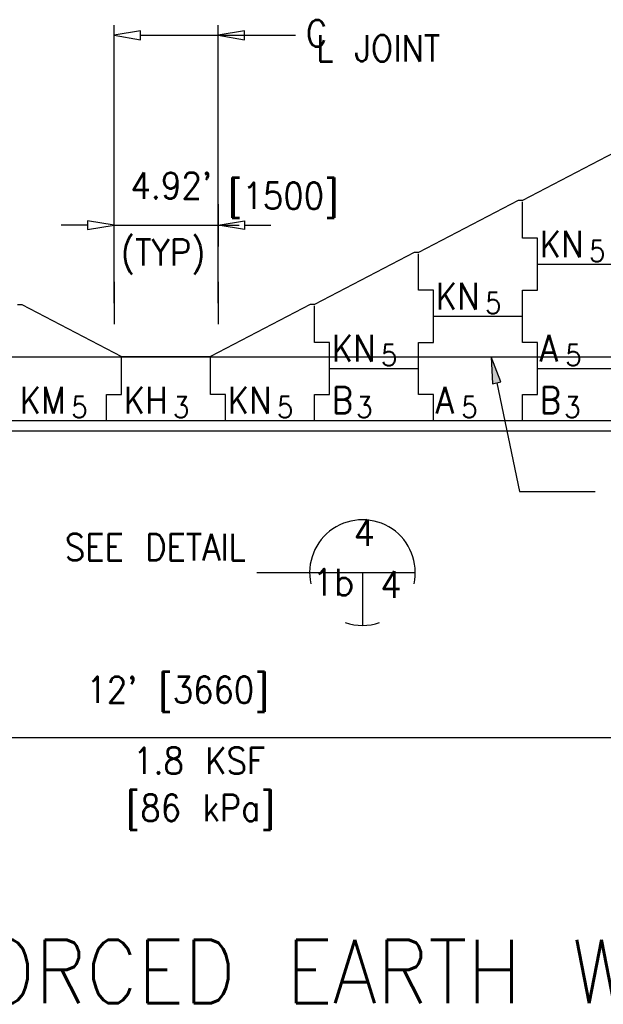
# Model space of a CAD drawing. Extents: x 10 to 1164, y 0 to 483.
# Tile 11 of 17: x 134 to 162, y 137 to 184. Entities that reach past the tile are written whole.
import ezdxf
from ezdxf.enums import TextEntityAlignment as Align

# ---------------------------------------------------------------- set-up
doc = ezdxf.new("R2010")
doc.units = 0
doc.header["$LTSCALE"] = 25.4
doc.header["$MEASUREMENT"] = 0
doc.layers.get('0').update_dxf_attribs({"linetype": 'CONTINUOUS'})
doc.layers.get('DEFPOINTS').update_dxf_attribs({"linetype": 'CONTINUOUS'})
for name, color, linetype in [('ARC-STR', 7, 'CONTINUOUS'), ('DWG-LINES', 7, 'CONTINUOUS'), ('FIN_GRD', 7, 'CONTINUOUS'), ('LABELS', 7, 'CONTINUOUS'), ('LEV_PAD', 7, 'CONTINUOUS'), ('PAN_NAME', 7, 'CONTINUOUS'), ('PAN_TS', 7, 'CONTINUOUS'), ('PAN_TS5', 7, 'CONTINUOUS'), ('RS_LABELS', 7, 'CONTINUOUS'), ('SYMBOLS', 7, 'CONTINUOUS'), ('TEXT', 7, 'CONTINUOUS')]:
    doc.layers.add(name, color=color, linetype=linetype)
doc.styles.add('TXT_SHX', font='txt.shx')

# ---------------------------------------------------------------- blocks, each defined once
blk = doc.blocks.new('SEC_B2')
at = {"layer": 'SYMBOLS', "color": 2, "linetype": 'CONTINUOUS'}
for p, q in [((-0.5, 0), (0.25, 0)), ((0, 0), (0, -0.2496)), ((0, -0.25), (0, -0.2496))]:
    blk.add_line(p, q, dxfattribs=at)
for start, end in [(347.6455, 192.3545), (251.0405, 288.9595)]:
    blk.add_arc((0, 0), 0.25, start, end, dxfattribs=at)

msp = doc.modelspace()

# ---------------------------------------------------------------- hatches: boundary and pattern name
at = {"layer": 'TEXT', "linetype": 'CONTINUOUS'}
msp.add_hatch(color=7, dxfattribs=at).paths.add_polyline_path([(156.724, 166.771), (157.132, 166.857), (156.672, 168.038)])

# ---------------------------------------------------------------- linework, layer by layer
at = {"color": 7, "linetype": 'CONTINUOUS'}
for p, q in [((162.866, 177.898), (158.154, 175.438)), ((157.946, 175.438), (153.234, 172.978)), ((158.154, 175.438), (157.946, 175.438)), ((158.154, 173.648), (158.154, 175.37)), ((158.859, 173.648), (158.154, 173.648)), ((158.859, 172.418), (158.859, 173.648)), ((153.026, 172.978), (148.314, 170.518)), ((153.234, 172.978), (153.026, 172.978)), ((153.234, 171.188), (153.234, 172.91)), ((158.859, 172.418), (163.074, 172.418)), ((158.859, 171.188), (158.859, 172.418)), ((153.939, 171.188), (153.234, 171.188)), ((153.939, 169.958), (153.939, 171.188)), ((158.154, 168.728), (158.154, 171.188)), ((158.154, 171.188), (158.859, 171.188)), ((134.259, 170.518), (134.468, 170.518)), ((134.468, 170.518), (139.179, 168.058)), ((148.106, 170.518), (143.394, 168.058)), ((148.314, 170.518), (148.106, 170.518)), ((148.314, 168.728), (148.314, 170.45)), ((153.939, 169.958), (158.154, 169.958)), ((153.939, 168.728), (153.939, 169.958)), ((149.019, 168.728), (148.314, 168.728)), ((149.019, 167.498), (149.019, 168.728)), ((153.234, 168.728), (153.939, 168.728)), ((153.234, 166.268), (153.234, 168.728)), ((158.859, 168.728), (158.154, 168.728)), ((158.859, 167.498), (158.859, 168.728)), ((139.179, 168.058), (143.394, 168.058)), ((139.179, 166.268), (139.179, 167.99)), ((143.394, 166.268), (143.394, 167.99)), ((149.019, 167.498), (153.234, 167.498)), ((149.019, 166.268), (149.019, 167.498)), ((158.859, 167.498), (163.074, 167.498)), ((158.859, 166.268), (158.859, 167.498)), ((138.474, 165.038), (138.474, 166.268)), ((138.474, 166.268), (139.179, 166.268)), ((144.099, 166.268), (143.394, 166.268)), ((144.099, 165.038), (144.099, 166.268)), ((148.314, 166.268), (149.019, 166.268)), ((148.314, 165.038), (148.314, 166.268)), ((153.939, 166.268), (153.234, 166.268)), ((153.939, 165.038), (153.939, 166.268)), ((158.154, 166.268), (158.859, 166.268)), ((158.154, 165.038), (158.154, 166.268))]:
    msp.add_line(p, q, dxfattribs=at)
at = {"layer": 'DEFPOINTS', "color": 7, "linetype": 'CONTINUOUS'}
for p, q in [((143.747, 175.265), (143.747, 173.265)), ((142.747, 174.265), (144.747, 174.265)), ((138.827, 171.587), (138.827, 169.587)), ((143.747, 171.587), (143.747, 169.587))]:
    msp.add_line(p, q, dxfattribs=at)
at = {"layer": 'DWG-LINES', "color": 7, "linetype": 'CONTINUOUS'}
for p, q in [((138.827, 174.765), (138.827, 183.729)), ((143.747, 174.765), (143.747, 183.729)), ((140.077, 183.246), (147.417, 183.246))]:
    msp.add_line(p, q, dxfattribs=at)
for points in [[(140.077, 183.037), (140.077, 183.454), (138.827, 183.246)], [(144.997, 183.037), (144.997, 183.454), (143.747, 183.246)]]:
    msp.add_lwpolyline(points, close=True, dxfattribs=at)
at = {"layer": 'FIN_GRD', "color": 7, "linetype": 'CONTINUOUS'}
msp.add_line((104.857, 168.038), (177.717, 168.038), dxfattribs=at)
at = {"layer": 'LABELS', "color": 7, "linetype": 'CONTINUOUS'}
for p, q in [((138.827, 170.587), (138.827, 174.765)), ((143.747, 170.587), (143.747, 174.765)), ((137.577, 174.265), (136.327, 174.265)), ((138.827, 174.265), (143.747, 174.265)), ((144.997, 174.265), (146.247, 174.265))]:
    msp.add_line(p, q, dxfattribs=at)
for points in [[(137.577, 174.473), (137.577, 174.056), (138.827, 174.265)], [(144.997, 174.473), (144.997, 174.056), (143.747, 174.265)]]:
    msp.add_lwpolyline(points, close=True, dxfattribs=at)
at = {"layer": 'LEV_PAD', "color": 7, "linetype": 'CONTINUOUS'}
for p, q in [((104.857, 165.038), (177.717, 165.038)), ((104.857, 164.538), (177.717, 164.538))]:
    msp.add_line(p, q, dxfattribs=at)
at = {"layer": 'RS_LABELS', "color": 7, "linetype": 'CONTINUOUS'}
msp.add_line((104.857, 150.038), (177.717, 150.038), dxfattribs=at)
at = {"layer": 'TEXT', "color": 7, "linetype": 'CONTINUOUS'}
for p, q in [((156.928, 166.814), (158.001, 161.675)), ((158.001, 161.675), (161.591, 161.675))]:
    msp.add_line(p, q, dxfattribs=at)
msp.add_lwpolyline([(156.724, 166.771), (157.132, 166.857), (156.672, 168.038)], close=True, dxfattribs=at)

# ---------------------------------------------------------------- block references
at = {"layer": 'ARC-STR', "linetype": 'CONTINUOUS', "xscale": 10, "yscale": 10, "zscale": 10}
msp.add_blockref('SEC_B2', (150.578, 157.839), dxfattribs=at)

# ---------------------------------------------------------------- texts
at = {"layer": 'DWG-LINES', "color": 7, "linetype": 'CONTINUOUS', "style": 'TXT_SHX', "width": 0.9}
for s, p in [('C', (147.901, 182.712)), ('L JOINT', (148.385, 182.006)), ('SEE DETAIL', (136.492, 158.419))]:
    msp.add_text(s, height=1.25, dxfattribs=at).set_placement(p)
at = {"layer": 'LABELS', "color": 7, "linetype": 'CONTINUOUS', "style": 'TXT_SHX', "width": 0.9}
msp.add_text("4.92'", height=1.25, dxfattribs=at).set_placement((141.531, 175.515), align=Align.CENTER)
for s, height, p in [('[1500]', 1.25, (144.23, 175.033)), ('(TYP)', 1.25, (139.146, 172.359)), ('%%uELEVATION PORTAL WALLS & REINFORCED EARTH WING WALLS', 3, (66.906, 137.482))]:
    msp.add_text(s, height=height, dxfattribs=at).set_placement(p)
at = {"layer": 'PAN_NAME', "color": 7, "linetype": 'CONTINUOUS', "style": 'TXT_SHX', "width": 0.9}
for s, p in [('KN', (158.96, 172.748)), ('KN', (154.04, 170.288)), ('KN', (149.12, 167.828)), ('KM', (134.36, 165.368)), ('KH', (139.28, 165.368)), ('KN', (144.2, 165.368)), ('B', (149.12, 165.368)), ('B', (158.96, 165.368))]:
    msp.add_text(s, height=1.25, dxfattribs=at).set_placement(p)
at = {"layer": 'PAN_TS', "color": 7, "linetype": 'CONTINUOUS', "style": 'TXT_SHX', "width": 0.9}
for s, p in [('5', (161.299, 172.542)), ('5', (156.379, 170.082)), ('5', (151.459, 167.622)), ('5', (136.806, 165.162)), ('3', (141.619, 165.162)), ('5', (146.539, 165.162)), ('3', (150.28, 165.162)), ('3', (160.12, 165.162))]:
    msp.add_text(s, height=1, dxfattribs=at).set_placement(p)
at = {"layer": 'PAN_TS5', "color": 7, "linetype": 'CONTINUOUS', "style": 'TXT_SHX', "width": 0.9}
for s, height, p in [('A', 1.25, (158.96, 167.828)), ('5', 1, (160.174, 167.622)), ('A', 1.25, (154.04, 165.368)), ('5', 1, (155.254, 165.162))]:
    msp.add_text(s, height=height, dxfattribs=at).set_placement(p)
at = {"layer": 'RS_LABELS', "color": 7, "linetype": 'CONTINUOUS', "style": 'TXT_SHX', "width": 0.9}
for s, p in [("12' [3660]", (141.827, 151.677)), ('1.8 KSF', (142.849, 148.32)), ('[86 kPa]', (142.909, 146.093))]:
    msp.add_text(s, height=1.25, dxfattribs=at).set_placement(p, align=Align.CENTER)
at = {"layer": 'SYMBOLS', "color": 7, "linetype": 'CONTINUOUS', "style": 'TXT_SHX', "width": 0.95}
for s, p in [('4', (150.667, 159.107)), ('1b', (149.2, 156.764)), ('4', (151.923, 156.652))]:
    msp.add_text(s, height=1.25, dxfattribs=at).set_placement(p, align=Align.CENTER)

doc.saveas('drawing.dxf')
